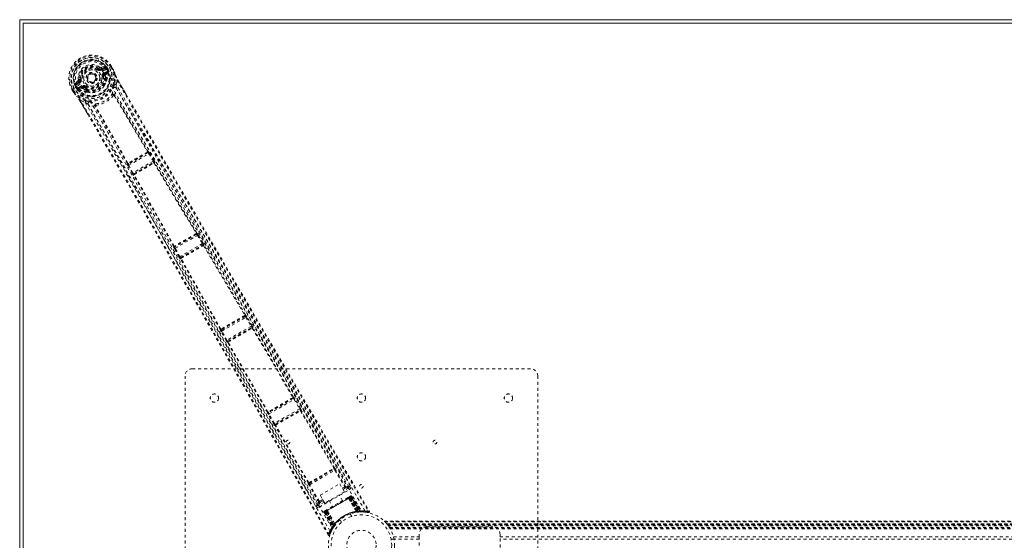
# Model space of a CAD drawing. Header units: inches. Extents: x 7.1 to 78.6, y 22.7 to 58.4.
# Tile 2 of 7: x 7.1 to 40.6, y 40.7 to 58.4. Entities that reach past the tile are written whole.
import ezdxf

# ---------------------------------------------------------------- set-up
doc = ezdxf.new("R2010")
doc.units = ezdxf.units.IN
doc.header["$MEASUREMENT"] = 0
doc.linetypes.add('SLD-Dashed', pattern=[0.075, 0.05, -0.025])
doc.linetypes.add('SLD-Solid', pattern=[0])

msp = doc.modelspace()

# ---------------------------------------------------------------- linework, layer by layer
at = {"color": 7, "linetype": 'SLD-Solid', "lineweight": 15}
for p, q in [((7.09, 58.432), (78.59, 58.432)), ((7.09, 22.682), (7.09, 58.432)), ((7.208, 22.801), (7.208, 58.314)), ((7.208, 58.314), (78.472, 58.314)), ((7.208, 58.314), (7.208, 22.801)), ((78.472, 58.314), (7.208, 58.314))]:
    msp.add_line(p, q, dxfattribs=at)
at = {"color": 7, "linetype": 'SLD-Dashed', "lineweight": 0}
for p, q in [((9.768, 56.747), (9.783, 56.767)), ((9.819, 56.814), (9.783, 56.767)), ((9.783, 56.767), (9.789, 56.762)), ((9.856, 56.759), (9.968, 56.8)), ((9.856, 56.759), (9.867, 56.741)), ((9.976, 56.846), (9.861, 56.807)), ((9.968, 56.8), (9.867, 56.741)), ((9.983, 56.774), (9.882, 56.715)), ((9.943, 56.61), (10.054, 56.674)), ((9.958, 56.584), (10.069, 56.648)), ((10.069, 56.648), (9.97, 56.562)), ((10.01, 56.551), (10.1, 56.628)), ((10.018, 56.729), (10.164, 56.813)), ((10.018, 56.729), (10.018, 56.729)), ((10.053, 56.748), (10.057, 56.751)), ((10.09, 56.682), (10.053, 56.748)), ((10.053, 56.748), (10.053, 56.748)), ((10.093, 56.689), (10.057, 56.751)), ((10.083, 56.766), (10.119, 56.703)), ((10.098, 56.669), (10.09, 56.682)), ((10.119, 56.702), (10.093, 56.689)), ((10.093, 56.688), (10.098, 56.669)), ((10.093, 56.688), (10.103, 56.664)), ((10.103, 56.642), (10.1, 56.628)), ((10.1, 56.628), (10.1, 56.628)), ((10.1, 56.628), (10.1, 56.628)), ((10.103, 56.642), (10.104, 56.646)), ((10.103, 56.642), (10.103, 56.642)), ((10.119, 56.703), (10.119, 56.702)), ((10.164, 56.813), (10.21, 56.84)), ((10.226, 56.76), (10.188, 56.827)), ((10.214, 56.842), (10.21, 56.84)), ((10.251, 56.773), (10.212, 56.841)), ((10.214, 56.842), (10.252, 56.774)), ((10.252, 56.774), (10.252, 56.774)), ((10.275, 56.733), (10.277, 56.729)), ((9.07, 56.35), (8.979, 56.27)), ((9.023, 56.254), (9.114, 56.33)), ((9.124, 56.313), (9.023, 56.254)), ((9.139, 56.287), (9.038, 56.228)), ((9.114, 56.33), (9.124, 56.313)), ((9.144, 56.398), (9.168, 56.401)), ((9.671, 56.535), (9.676, 56.526)), ((9.676, 56.526), (9.683, 56.513)), ((9.943, 56.499), (9.914, 56.495)), ((9.951, 56.404), (9.943, 56.499)), ((9.97, 56.562), (9.958, 56.584)), ((10.003, 56.373), (9.984, 56.407)), ((10.006, 56.416), (9.998, 56.518)), ((10.025, 56.382), (10.006, 56.416)), ((10.033, 56.359), (10.032, 56.337)), ((10.374, 56.226), (10.4, 56.373)), ((10.425, 56.389), (10.712, 55.892)), ((8.867, 56.064), (8.863, 56.062)), ((8.863, 56.062), (8.903, 55.995)), ((8.864, 56.063), (8.904, 55.995)), ((8.913, 56.091), (8.867, 56.064)), ((8.889, 56.077), (8.928, 56.01)), ((8.903, 55.995), (8.903, 55.995)), ((8.933, 56.102), (8.913, 56.091)), ((8.927, 55.955), (8.93, 55.951)), ((9.059, 56.175), (8.933, 56.102)), ((9.031, 56.075), (8.994, 56.137)), ((9.025, 56.155), (9.02, 56.152)), ((9.02, 56.152), (9.056, 56.091)), ((9.063, 56.089), (9.025, 56.155)), ((9.032, 56.074), (9.031, 56.075)), ((9.056, 56.09), (9.032, 56.074)), ((9.057, 56.09), (9.072, 56.076)), ((9.059, 56.175), (9.059, 56.175)), ((9.072, 56.076), (9.063, 56.089)), ((9.088, 56.116), (9.2, 56.181)), ((9.088, 56.06), (9.092, 56.058)), ((9.092, 56.058), (9.106, 56.054)), ((9.103, 56.09), (9.215, 56.155)), ((9.227, 56.134), (9.103, 56.09)), ((9.217, 56.093), (9.106, 56.054)), ((9.227, 56.134), (9.215, 56.155)), ((9.296, 56.125), (9.276, 56.136)), ((9.313, 56.149), (9.296, 56.125)), ((9.296, 56.125), (9.374, 56.071)), ((9.356, 55.996), (9.336, 56.029)), ((9.355, 56.043), (9.374, 56.01)), ((9.392, 55.967), (9.372, 55.977)), ((9.042, 55.817), (9.031, 55.831)), ((9.454, 55.127), (9.15, 55.653)), ((9.176, 55.667), (9.317, 55.615)), ((10.307, 55.849), (10.307, 55.85)), ((10.307, 55.849), (11.435, 53.936)), ((10.324, 55.875), (10.324, 55.875)), ((11.456, 53.946), (10.329, 55.858)), ((9.646, 55.484), (9.645, 55.484)), ((10.75, 53.538), (9.658, 55.471)), ((9.676, 55.486), (9.676, 55.485)), ((10.769, 53.552), (9.677, 55.485)), ((11.432, 53.929), (11.432, 53.929)), ((11.46, 53.947), (11.456, 53.946)), ((11.45, 53.905), (10.788, 53.523)), ((10.799, 53.478), (11.484, 53.873)), ((11.638, 53.622), (10.94, 53.219)), ((11.446, 53.904), (11.45, 53.905)), ((11.484, 53.873), (11.638, 53.622)), ((11.509, 53.888), (11.494, 53.912)), ((11.663, 53.637), (11.509, 53.888)), ((10.747, 53.535), (10.75, 53.538)), ((10.773, 53.464), (10.761, 53.489)), ((10.914, 53.205), (10.773, 53.464)), ((10.788, 53.523), (10.791, 53.527)), ((10.94, 53.219), (10.799, 53.478)), ((10.97, 53.184), (11.653, 53.579)), ((11.653, 53.579), (11.646, 53.57)), ((11.658, 53.551), (11.658, 53.551)), ((11.686, 53.56), (11.693, 53.568)), ((10.97, 53.146), (10.959, 53.144)), ((10.981, 53.186), (10.97, 53.184)), ((13.106, 51.127), (12.366, 50.7)), ((12.38, 50.657), (13.137, 51.093)), ((13.103, 51.127), (13.106, 51.127)), ((13.116, 51.169), (13.114, 51.169)), ((13.137, 51.093), (13.307, 50.814)), ((13.332, 50.829), (13.162, 51.109)), ((12.325, 50.712), (12.327, 50.714)), ((12.511, 50.355), (12.354, 50.642)), ((12.366, 50.7), (12.368, 50.702)), ((12.538, 50.369), (12.38, 50.657)), ((13.307, 50.814), (12.538, 50.369)), ((12.565, 50.334), (13.324, 50.772)), ((13.324, 50.772), (13.32, 50.766)), ((13.34, 50.745), (14.747, 48.374)), ((13.36, 50.755), (13.364, 50.761)), ((14.766, 48.384), (13.36, 50.755)), ((12.561, 50.294), (12.554, 50.293)), ((13.912, 47.891), (12.561, 50.294)), ((12.572, 50.334), (12.565, 50.334)), ((13.93, 47.903), (12.58, 50.307)), ((14.757, 48.343), (13.952, 47.878)), ((13.967, 47.835), (14.787, 48.308)), ((14.752, 48.341), (14.752, 48.341)), ((14.756, 48.343), (14.757, 48.343)), ((14.768, 48.384), (14.766, 48.384)), ((14.787, 48.308), (14.968, 48.005)), ((14.993, 48.02), (14.813, 48.323)), ((14.968, 48.005), (14.139, 47.527)), ((14.167, 47.491), (14.985, 47.963)), ((14.979, 47.957), (14.979, 47.957)), ((14.985, 47.963), (14.982, 47.959)), ((15.003, 47.939), (16.384, 45.577)), ((15.023, 47.948), (15.026, 47.953)), ((16.404, 45.587), (15.023, 47.948)), ((13.911, 47.889), (13.912, 47.891)), ((14.113, 47.512), (13.941, 47.82)), ((13.952, 47.878), (13.953, 47.879)), ((13.957, 47.882), (13.957, 47.882)), ((14.139, 47.527), (13.967, 47.835)), ((14.161, 47.451), (14.156, 47.45)), ((15.516, 45.074), (14.161, 47.451)), ((14.172, 47.491), (14.167, 47.491)), ((14.176, 47.493), (14.175, 47.493)), ((15.534, 45.086), (14.179, 47.463)), ((12.965, 46.557), (24.465, 46.557)), ((12.715, 34.807), (12.715, 46.307)), ((24.715, 46.307), (24.715, 34.807)), ((16.405, 45.587), (16.404, 45.587)), ((16.395, 45.546), (15.556, 45.061)), ((15.571, 45.018), (16.424, 45.511)), ((16.389, 45.544), (16.389, 45.544)), ((16.393, 45.545), (16.395, 45.546)), ((16.424, 45.511), (16.612, 45.191)), ((16.637, 45.206), (16.45, 45.526)), ((15.515, 45.073), (15.516, 45.074)), ((15.728, 44.681), (15.545, 45.004)), ((15.556, 45.061), (15.557, 45.063)), ((15.56, 45.065), (15.56, 45.065)), ((15.754, 44.696), (15.571, 45.018)), ((16.612, 45.191), (15.754, 44.696)), ((15.783, 44.661), (16.628, 45.149)), ((16.623, 45.143), (16.622, 45.143)), ((16.628, 45.149), (16.626, 45.145)), ((16.647, 45.124), (17.777, 43.171)), ((16.666, 45.134), (16.669, 45.138)), ((17.796, 43.181), (16.666, 45.134)), ((15.776, 44.62), (15.772, 44.62)), ((16.903, 42.665), (15.776, 44.62)), ((15.787, 44.661), (15.783, 44.661)), ((15.791, 44.663), (15.791, 44.663)), ((16.921, 42.676), (15.794, 44.632)), ((16.943, 42.653), (17.787, 43.14)), ((16.958, 42.61), (17.816, 43.105)), ((17.786, 43.14), (17.787, 43.14)), ((17.797, 43.181), (17.796, 43.181)), ((17.816, 43.105), (18.147, 42.535)), ((18.173, 42.55), (17.842, 43.12)), ((16.902, 42.664), (16.903, 42.665)), ((17.261, 42.023), (16.933, 42.595)), ((16.943, 42.653), (16.943, 42.654)), ((17.287, 42.038), (16.958, 42.61)), ((17.311, 42.254), (17.977, 42.638)), ((17.977, 42.638), (18.134, 42.367)), ((18.289, 42.536), (18.288, 42.537)), ((18.291, 42.534), (18.342, 42.565)), ((17.287, 41.85), (18.31, 42.441)), ((17.468, 41.982), (17.311, 42.254)), ((18.134, 42.367), (17.468, 41.982)), ((18.072, 42.062), (17.955, 42.264)), ((18.064, 42.487), (18.147, 42.535)), ((18.087, 42.448), (18.171, 42.497)), ((18.28, 42.493), (18.116, 42.398)), ((18.323, 42.207), (18.276, 42.18)), ((18.294, 42.524), (18.29, 42.533)), ((18.294, 42.524), (18.291, 42.534)), ((18.345, 42.187), (18.379, 42.206)), ((18.391, 42.213), (18.379, 42.206)), ((18.379, 42.206), (18.696, 41.699)), ((18.391, 42.213), (18.712, 41.699)), ((17.164, 41.884), (17.216, 41.914)), ((17.214, 41.917), (17.215, 41.916)), ((17.216, 41.914), (17.223, 41.905)), ((17.217, 41.913), (17.223, 41.905)), ((17.45, 42.014), (17.257, 41.903)), ((17.398, 42.102), (17.287, 42.038)), ((17.308, 41.998), (17.421, 42.063)), ((17.478, 41.686), (18.357, 42.193)), ((18.346, 42.187), (17.489, 41.693)), ((17.505, 41.702), (18.329, 42.178)), ((17.618, 42.069), (17.734, 41.867)), ((18.281, 42.149), (18.278, 42.148)), ((18.543, 41.698), (18.278, 42.148)), ((18.281, 42.149), (18.547, 41.698)), ((18.304, 42.163), (18.305, 42.164)), ((18.596, 41.695), (18.304, 42.163)), ((18.363, 42.197), (18.305, 42.164)), ((18.305, 42.164), (18.598, 41.695)), ((18.601, 41.708), (18.329, 42.178)), ((18.346, 42.187), (18.621, 41.71)), ((18.357, 42.194), (18.636, 41.711)), ((18.676, 41.696), (18.361, 42.2)), ((18.363, 42.197), (18.675, 41.699)), ((17.444, 41.666), (17.477, 41.686)), ((17.455, 41.673), (17.444, 41.666)), ((17.444, 41.666), (17.728, 41.131)), ((17.455, 41.673), (17.736, 41.145)), ((17.47, 41.685), (17.749, 41.161)), ((17.529, 41.716), (17.471, 41.682)), ((17.471, 41.682), (17.747, 41.163)), ((17.756, 41.203), (17.477, 41.686)), ((17.53, 41.749), (17.483, 41.722)), ((17.489, 41.692), (17.764, 41.215)), ((17.505, 41.702), (17.776, 41.232)), ((17.529, 41.716), (17.53, 41.716)), ((17.789, 41.228), (17.529, 41.716)), ((17.53, 41.716), (17.789, 41.229)), ((17.557, 41.731), (17.554, 41.73)), ((17.811, 41.273), (17.554, 41.73)), ((17.557, 41.731), (17.814, 41.277)), ((18.335, 41.616), (18.332, 41.615)), ((18.383, 41.532), (18.335, 41.616)), ((18.383, 41.532), (18.381, 41.531)), ((18.543, 41.698), (18.547, 41.698)), ((18.553, 41.673), (18.559, 41.674)), ((18.598, 41.695), (18.596, 41.695)), ((18.598, 41.695), (18.675, 41.699)), ((18.601, 41.708), (18.604, 41.679)), ((18.622, 41.681), (18.624, 41.681)), ((18.624, 41.681), (18.626, 41.681)), ((18.626, 41.681), (18.7, 41.685)), ((18.636, 41.682), (18.638, 41.682)), ((18.696, 41.699), (18.712, 41.699)), ((18.714, 41.686), (18.73, 41.686)), ((18.721, 41.685), (18.737, 41.685)), ((18.953, 41.66), (18.828, 41.675)), ((17.746, 41.134), (17.787, 41.197)), ((17.747, 41.163), (17.789, 41.228)), ((17.78, 41.187), (17.756, 41.203)), ((17.8, 41.215), (17.776, 41.232)), ((17.787, 41.197), (17.788, 41.198)), ((17.789, 41.2), (17.788, 41.199)), ((17.789, 41.229), (17.789, 41.228)), ((17.819, 41.239), (17.8, 41.212)), ((17.811, 41.273), (17.814, 41.277)), ((17.989, 41.416), (18.037, 41.332)), ((19.501, 41.362), (66.18, 41.362)), ((66.179, 41.363), (19.502, 41.363)), ((19.513, 41.35), (66.167, 41.35)), ((19.584, 41.272), (19.588, 41.268)), ((19.584, 41.272), (66.097, 41.272)), ((66.097, 41.272), (19.584, 41.272)), ((66.093, 41.268), (19.588, 41.268)), ((19.591, 41.264), (66.09, 41.264)), ((66.09, 41.264), (19.591, 41.264)), ((66.085, 41.258), (19.595, 41.258)), ((19.603, 41.249), (66.078, 41.249)), ((19.604, 41.248), (66.077, 41.248)), ((66.076, 41.246), (19.605, 41.246)), ((66.074, 41.244), (19.607, 41.244)), ((19.629, 41.213), (66.051, 41.213)), ((17.587, 40.897), (17.613, 40.912)), ((17.69, 41.026), (17.642, 40.903)), ((17.683, 41.01), (17.691, 41.033)), ((17.751, 41.14), (17.694, 41.034)), ((17.728, 41.131), (17.736, 41.145)), ((17.728, 41.102), (17.736, 41.116)), ((19.668, 41.156), (66.013, 41.156)), ((19.683, 41.13), (65.997, 41.13)), ((19.694, 41.113), (65.987, 41.113)), ((20.68, 40.839), (20.68, 40.922)), ((20.93, 41.172), (23.18, 41.172)), ((23.43, 40.922), (23.43, 40.839)), ((19.822, 40.757), (19.726, 40.757)), ((19.805, 40.839), (20.68, 40.839)), ((20.68, 40.755), (19.823, 40.755)), ((20.68, 40.839), (20.68, 40.276)), ((23.43, 40.276), (23.43, 40.839)), ((23.43, 40.839), (62.25, 40.839)), ((62.25, 40.755), (23.43, 40.755))]:
    msp.add_line(p, q, dxfattribs=at)
at = {"color": 7, "linetype": 'SLD-Dashed', "lineweight": 0, "flags": 128}
for points in [[(9.908, 56.686), (9.863, 56.751), (9.803, 56.806), (9.732, 56.846), (9.654, 56.871), (9.571, 56.881), (9.487, 56.874), (9.405, 56.853), (9.328, 56.817), (9.258, 56.768), (9.198, 56.708), (9.151, 56.638), (9.118, 56.562), (9.1, 56.481), (9.1, 56.4), (9.117, 56.321), (9.151, 56.249)], [(9.75, 56.724), (9.754, 56.728), (9.757, 56.733), (9.76, 56.737), (9.763, 56.74), (9.765, 56.743), (9.767, 56.745), (9.768, 56.747), (9.768, 56.747)], [(9.882, 56.715), (9.879, 56.72), (9.876, 56.725), (9.873, 56.729), (9.871, 56.733), (9.869, 56.737), (9.868, 56.739), (9.867, 56.741), (9.867, 56.741)], [(9.908, 56.686), (10.884, 55.014), (11.877, 53.348), (12.876, 51.683), (13.874, 50.014), (14.867, 48.34), (16.157, 46.14), (17.438, 43.932), (18.713, 41.72)], [(9.943, 56.61), (9.946, 56.605), (9.948, 56.6), (9.951, 56.595), (9.953, 56.592), (9.955, 56.588), (9.956, 56.586), (9.957, 56.584), (9.958, 56.584)], [(9.983, 56.774), (9.98, 56.779), (9.977, 56.783), (9.974, 56.788), (9.972, 56.792), (9.97, 56.795), (9.969, 56.797), (9.968, 56.799), (9.968, 56.8)], [(10.011, 56.81), (10, 56.789), (9.983, 56.774)], [(18.835, 41.726), (17.616, 43.843), (16.392, 45.955), (15.159, 48.062), (13.918, 50.16), (12.937, 51.804), (11.955, 53.444), (10.979, 55.084), (10.018, 56.729)], [(10.054, 56.674), (10.072, 56.681), (10.09, 56.682)], [(10.069, 56.648), (10.069, 56.649), (10.068, 56.65), (10.067, 56.653), (10.065, 56.656), (10.063, 56.66), (10.06, 56.664), (10.057, 56.669), (10.054, 56.674)], [(10.093, 56.689), (10.093, 56.688), (10.093, 56.688)], [(10.188, 56.827), (10.194, 56.83), (10.199, 56.833), (10.204, 56.836), (10.208, 56.838), (10.211, 56.84), (10.213, 56.841), (10.214, 56.842), (10.214, 56.842)], [(10.226, 56.76), (10.232, 56.762), (10.237, 56.765), (10.242, 56.768), (10.246, 56.771), (10.249, 56.772), (10.251, 56.774), (10.252, 56.774), (10.252, 56.774)], [(10.277, 56.729), (10.277, 56.728), (10.276, 56.727), (10.275, 56.727), (10.274, 56.728), (10.269, 56.736), (10.267, 56.738), (10.265, 56.739), (10.264, 56.739), (10.26, 56.738), (10.258, 56.738), (10.256, 56.738), (10.255, 56.739), (10.25, 56.744), (10.247, 56.748), (10.243, 56.751), (10.234, 56.754), (10.23, 56.756), (10.226, 56.759)], [(10.275, 56.733), (10.308, 56.65), (10.33, 56.581)], [(10.334, 56.571), (10.311, 56.643), (10.277, 56.729)], [(9.139, 56.287), (9.136, 56.292), (9.133, 56.296), (9.131, 56.301), (9.129, 56.305), (9.127, 56.308), (9.125, 56.31), (9.124, 56.312), (9.124, 56.313)], [(9.198, 56.405), (9.192, 56.404), (9.186, 56.403), (9.181, 56.403), (9.177, 56.402), (9.173, 56.401), (9.17, 56.401), (9.169, 56.401), (9.168, 56.401)], [(9.884, 56.492), (9.89, 56.492), (9.895, 56.493), (9.9, 56.494), (9.905, 56.494), (9.908, 56.495), (9.911, 56.495), (9.913, 56.495), (9.914, 56.495)], [(9.967, 56.189), (9.998, 56.241), (10.032, 56.337)], [(9.998, 56.518), (10.001, 56.54), (10.01, 56.551)], [(10.025, 56.382), (10.033, 56.36), (10.033, 56.359)], [(10.334, 56.571), (10.342, 56.396), (10.317, 56.24)], [(10.33, 56.581), (10.337, 56.562), (10.348, 56.54)], [(10.334, 56.571), (10.333, 56.576), (10.33, 56.581)], [(10.348, 56.54), (10.37, 56.491), (10.425, 56.389)], [(10.425, 56.389), (10.425, 56.389), (10.424, 56.388), (10.422, 56.387), (10.419, 56.385), (10.416, 56.383), (10.411, 56.38), (10.406, 56.377), (10.4, 56.373)], [(10.4, 56.373), (11.065, 55.215), (11.741, 54.042), (12.433, 52.85), (13.099, 51.704), (13.788, 50.524), (14.477, 49.345), (15.134, 48.222), (15.717, 47.226), (16.124, 46.531), (16.794, 45.388), (17.371, 44.402), (17.922, 43.461), (18.451, 42.557), (18.959, 41.689)], [(10.709, 55.89), (10.588, 56.101), (10.424, 56.388)], [(8.863, 56.062), (8.863, 56.062), (8.864, 56.062), (8.866, 56.064), (8.869, 56.065), (8.874, 56.068), (8.878, 56.071), (8.884, 56.074), (8.889, 56.077)], [(8.928, 56.01), (8.923, 56.007), (8.918, 56.003), (8.913, 56.001), (8.909, 55.998), (8.906, 55.997), (8.904, 55.995), (8.903, 55.995), (8.903, 55.995)], [(8.928, 56.01), (8.929, 56.005), (8.928, 55.991), (8.929, 55.987), (8.93, 55.982), (8.932, 55.978), (8.932, 55.976), (8.932, 55.974), (8.929, 55.971), (8.927, 55.968), (8.926, 55.967), (8.926, 55.965), (8.927, 55.961), (8.931, 55.953), (8.931, 55.952), (8.931, 55.951), (8.931, 55.951), (8.93, 55.951)], [(8.927, 55.955), (8.982, 55.885), (9.031, 55.831)], [(8.93, 55.951), (8.987, 55.878), (9.038, 55.822)], [(9.038, 56.228), (9.016, 56.221), (8.992, 56.222)], [(9.023, 56.254), (9.023, 56.254), (9.024, 56.252), (9.026, 56.25), (9.028, 56.246), (9.03, 56.242), (9.032, 56.238), (9.035, 56.233), (9.038, 56.228)], [(9.057, 56.09), (9.057, 56.09), (9.056, 56.09)], [(17.643, 41.038), (16.42, 43.152), (15.202, 45.269), (13.994, 47.389), (12.798, 49.514), (11.865, 51.185), (10.935, 52.855), (10.003, 54.52), (9.059, 56.175)], [(9.063, 56.089), (9.074, 56.105), (9.088, 56.116)], [(9.088, 56.116), (9.091, 56.111), (9.094, 56.107), (9.096, 56.102), (9.099, 56.098), (9.101, 56.095), (9.102, 56.093), (9.103, 56.091), (9.103, 56.09)], [(17.71, 41.14), (16.489, 43.25), (15.275, 45.362), (14.071, 47.479), (12.879, 49.599), (11.95, 51.268), (11.024, 52.935), (10.094, 54.598), (9.151, 56.249)], [(9.2, 56.181), (9.203, 56.176), (9.206, 56.171), (9.208, 56.167), (9.21, 56.163), (9.212, 56.16), (9.214, 56.157), (9.215, 56.156), (9.215, 56.155)], [(9.252, 56.087), (9.231, 56.096), (9.217, 56.093)], [(9.336, 56.029), (9.296, 56.054), (9.252, 56.087)], [(9.331, 56.173), (9.328, 56.168), (9.325, 56.164), (9.322, 56.16), (9.319, 56.156), (9.317, 56.153), (9.315, 56.151), (9.314, 56.149), (9.313, 56.149)], [(9.372, 55.977), (9.371, 55.978), (9.356, 55.996)], [(9.392, 55.967), (9.492, 55.948), (9.553, 55.95)], [(10.278, 56.116), (10.275, 56.103), (10.273, 56.095)], [(10.324, 55.875), (10.358, 55.986), (10.378, 56.099)], [(18.342, 42.565), (18.034, 43.092), (17.707, 43.65), (17.362, 44.239), (16.999, 44.858), (16.625, 45.498), (16.574, 45.584), (16.524, 45.671), (16.473, 45.758), (16.421, 45.845), (16.37, 45.933), (16.305, 46.044), (16.11, 46.377), (15.937, 46.672), (15.785, 46.932), (15.654, 47.154), (15.583, 47.277), (15.519, 47.385), (15.465, 47.478), (15.419, 47.557), (15.382, 47.62), (15.353, 47.669), (15.287, 47.782), (15.199, 47.932), (14.935, 48.383), (14.692, 48.799), (14.575, 48.997), (14.465, 49.187), (14.359, 49.367), (14.228, 49.591), (14.095, 49.818), (13.966, 50.038), (13.841, 50.253), (13.276, 51.219), (12.676, 52.248), (12.103, 53.233), (11.524, 54.232), (10.941, 55.239), (10.374, 56.226)], [(18.291, 42.534), (16.306, 45.923), (14.322, 49.311), (12.343, 52.701), (10.378, 56.099)], [(9.031, 55.831), (9.034, 55.826), (9.038, 55.822)], [(9.333, 55.672), (9.185, 55.728), (9.038, 55.822)], [(9.15, 55.653), (9.15, 55.653), (9.151, 55.653), (9.153, 55.654), (9.156, 55.656), (9.16, 55.658), (9.165, 55.66), (9.17, 55.664), (9.176, 55.667)], [(9.152, 55.653), (9.291, 55.413), (9.412, 55.206), (9.457, 55.128)], [(17.613, 40.912), (17.151, 41.725), (16.67, 42.569), (16.171, 43.446), (15.791, 44.114), (15.74, 44.203), (15.689, 44.292), (15.639, 44.381), (15.588, 44.471), (15.536, 44.561), (15.475, 44.669), (15.293, 44.988), (15.128, 45.279), (14.978, 45.543), (14.843, 45.779), (14.592, 46.22), (14.372, 46.606), (14.047, 47.177), (13.75, 47.698), (13.482, 48.169), (13.181, 48.697), (12.874, 49.236), (12.28, 50.277), (11.647, 51.384), (11.034, 52.453), (10.415, 53.528), (9.79, 54.611), (9.176, 55.667)], [(9.317, 55.615), (9.697, 54.96), (10.095, 54.272), (10.509, 53.553), (10.941, 52.801), (11.364, 52.063), (11.721, 51.44), (12.061, 50.845), (12.425, 50.206), (12.815, 49.523), (12.934, 49.314), (13.056, 49.1), (13.18, 48.883), (13.288, 48.694), (13.375, 48.54), (13.467, 48.379), (13.563, 48.211), (13.663, 48.034), (13.865, 47.679), (14.083, 47.296), (14.317, 46.886), (14.362, 46.806), (14.374, 46.785), (14.382, 46.77), (14.394, 46.75), (14.408, 46.725), (14.426, 46.694), (14.446, 46.658), (14.519, 46.531), (14.614, 46.363), (14.714, 46.188), (14.83, 45.984), (14.962, 45.751), (15.019, 45.652), (15.078, 45.548), (15.14, 45.439), (15.204, 45.326), (15.245, 45.254), (15.285, 45.184), (15.698, 44.459), (16.096, 43.76), (16.473, 43.097), (16.829, 42.472), (17.164, 41.884)], [(9.46, 55.643), (9.472, 55.64), (9.48, 55.638)], [(10.324, 55.875), (10.316, 55.883), (10.308, 55.889), (10.3, 55.891), (10.291, 55.89), (10.285, 55.885), (10.28, 55.877), (10.279, 55.867), (10.28, 55.856)], [(10.712, 55.892), (12.549, 52.709), (14.691, 49.039), (16.838, 45.372), (18.985, 41.704)], [(9.645, 55.484), (9.533, 55.509), (9.424, 55.549)], [(9.424, 55.549), (11.385, 52.148), (13.331, 48.738), (15.273, 45.326), (17.216, 41.914)], [(9.684, 55.512), (9.675, 55.519), (9.666, 55.522), (9.657, 55.522), (9.649, 55.519), (9.644, 55.512), (9.641, 55.504), (9.642, 55.494), (9.646, 55.484)], [(17.587, 40.897), (15.485, 44.59), (13.382, 48.284), (11.275, 51.973), (9.454, 55.127)], [(11.432, 53.929), (11.433, 53.929), (11.433, 53.93), (11.434, 53.932), (11.435, 53.936)], [(11.446, 53.904), (11.451, 53.909), (11.455, 53.914), (11.457, 53.92), (11.456, 53.926), (11.453, 53.93), (11.448, 53.934), (11.442, 53.936), (11.435, 53.936)], [(11.484, 53.873), (11.493, 53.878), (11.501, 53.883), (11.506, 53.887), (11.509, 53.888)], [(11.638, 53.622), (11.643, 53.625), (11.647, 53.627), (11.651, 53.63), (11.655, 53.632), (11.658, 53.634), (11.661, 53.636), (11.662, 53.637), (11.663, 53.637)], [(10.769, 53.552), (10.766, 53.546), (10.764, 53.539), (10.765, 53.533), (10.768, 53.528), (10.772, 53.525), (10.778, 53.523), (10.785, 53.524), (10.791, 53.527)], [(10.769, 53.552), (10.773, 53.55), (10.775, 53.55), (10.776, 53.55), (10.777, 53.551)], [(10.773, 53.464), (10.776, 53.465), (10.782, 53.468), (10.791, 53.473), (10.799, 53.478)], [(11.665, 53.55), (11.668, 53.555), (11.669, 53.561), (11.668, 53.565), (11.666, 53.569), (11.662, 53.572), (11.657, 53.573), (11.651, 53.572), (11.646, 53.57)], [(11.665, 53.55), (12.379, 52.355), (13.093, 51.159)], [(13.114, 51.169), (12.399, 52.365), (11.686, 53.56)], [(10.914, 53.205), (10.915, 53.205), (10.917, 53.206), (10.919, 53.208), (10.923, 53.209), (10.926, 53.211), (10.931, 53.214), (10.935, 53.216), (10.94, 53.219)], [(12.327, 50.714), (11.648, 51.931), (10.97, 53.146)], [(10.981, 53.186), (10.976, 53.182), (10.973, 53.178), (10.971, 53.173), (10.971, 53.168), (10.973, 53.164), (10.977, 53.161), (10.983, 53.16), (10.989, 53.16)], [(10.991, 53.166), (10.99, 53.165), (10.99, 53.165), (10.989, 53.163), (10.989, 53.16)], [(12.345, 50.727), (11.667, 51.944), (10.989, 53.16)], [(13.091, 51.151), (13.092, 51.152), (13.092, 51.153), (13.093, 51.155), (13.093, 51.159)], [(13.103, 51.127), (13.109, 51.131), (13.113, 51.137), (13.115, 51.143), (13.114, 51.148), (13.111, 51.153), (13.106, 51.157), (13.1, 51.159), (13.093, 51.159)], [(13.137, 51.093), (13.146, 51.099), (13.154, 51.104), (13.16, 51.107), (13.162, 51.109)], [(13.16, 51.108), (13.154, 51.121), (13.152, 51.125)], [(12.345, 50.727), (12.342, 50.721), (12.34, 50.715), (12.341, 50.709), (12.344, 50.704), (12.349, 50.7), (12.354, 50.699), (12.361, 50.7), (12.368, 50.702)], [(12.345, 50.659), (12.348, 50.655), (12.356, 50.643)], [(12.354, 50.642), (12.357, 50.644), (12.363, 50.647), (12.371, 50.652), (12.38, 50.657)], [(13.307, 50.814), (13.311, 50.816), (13.316, 50.819), (13.32, 50.822), (13.324, 50.824), (13.327, 50.826), (13.33, 50.827), (13.331, 50.828), (13.332, 50.829)], [(13.34, 50.745), (13.343, 50.751), (13.344, 50.756), (13.344, 50.761), (13.341, 50.765), (13.337, 50.768), (13.332, 50.769), (13.326, 50.768), (13.32, 50.766)], [(12.511, 50.355), (12.512, 50.356), (12.514, 50.357), (12.517, 50.358), (12.52, 50.36), (12.524, 50.362), (12.528, 50.364), (12.533, 50.367), (12.538, 50.369)], [(12.572, 50.334), (12.567, 50.33), (12.564, 50.326), (12.562, 50.32), (12.562, 50.316), (12.564, 50.311), (12.568, 50.308), (12.574, 50.307), (12.58, 50.307)], [(12.582, 50.313), (12.581, 50.312), (12.581, 50.312), (12.58, 50.31), (12.58, 50.307)], [(14.744, 48.367), (14.745, 48.367), (14.745, 48.368), (14.746, 48.37), (14.747, 48.374)], [(14.756, 48.343), (14.761, 48.347), (14.765, 48.352), (14.767, 48.358), (14.767, 48.364), (14.764, 48.368), (14.759, 48.372), (14.754, 48.374), (14.747, 48.374)], [(14.787, 48.308), (14.796, 48.313), (14.804, 48.318), (14.81, 48.322), (14.813, 48.323)], [(14.811, 48.322), (14.805, 48.335), (14.802, 48.339)], [(13.93, 47.903), (13.927, 47.897), (13.926, 47.891), (13.927, 47.885), (13.929, 47.88), (13.934, 47.877), (13.94, 47.876), (13.946, 47.876), (13.953, 47.879)], [(13.93, 47.903), (13.934, 47.901), (13.936, 47.901), (13.937, 47.901), (13.938, 47.901)], [(14.968, 48.005), (14.972, 48.008), (14.977, 48.011), (14.981, 48.013), (14.985, 48.015), (14.988, 48.017), (14.991, 48.019), (14.993, 48.02), (14.993, 48.02)], [(15.003, 47.938), (15.006, 47.944), (15.007, 47.949), (15.007, 47.954), (15.004, 47.959), (15, 47.961), (14.994, 47.962), (14.988, 47.961), (14.982, 47.959)], [(15.003, 47.938), (15, 47.94), (14.998, 47.94), (14.997, 47.94), (14.996, 47.94)], [(13.932, 47.837), (13.935, 47.832), (13.943, 47.821)], [(13.941, 47.82), (13.944, 47.822), (13.95, 47.825), (13.958, 47.83), (13.967, 47.835)], [(14.113, 47.512), (14.114, 47.513), (14.116, 47.514), (14.118, 47.515), (14.122, 47.517), (14.125, 47.519), (14.13, 47.521), (14.134, 47.524), (14.139, 47.527)], [(14.172, 47.491), (14.167, 47.487), (14.163, 47.482), (14.161, 47.477), (14.161, 47.472), (14.164, 47.468), (14.168, 47.465), (14.173, 47.463), (14.179, 47.463)], [(14.182, 47.469), (14.181, 47.469), (14.18, 47.468), (14.18, 47.466), (14.179, 47.463)], [(18.002, 43.027), (17.779, 43.409), (17.49, 43.901), (17.222, 44.36), (16.973, 44.785), (16.748, 45.17), (16.541, 45.522), (16.354, 45.841), (16.186, 46.128), (15.956, 46.52), (15.806, 46.776)], [(16.382, 45.569), (16.383, 45.57), (16.383, 45.571), (16.384, 45.573), (16.384, 45.577)], [(16.393, 45.545), (16.398, 45.55), (16.402, 45.555), (16.404, 45.561), (16.404, 45.566), (16.401, 45.571), (16.397, 45.574), (16.391, 45.577), (16.384, 45.577)], [(16.424, 45.511), (16.433, 45.516), (16.441, 45.521), (16.447, 45.524), (16.45, 45.526)], [(16.448, 45.525), (16.443, 45.536), (16.441, 45.539)], [(15.534, 45.086), (15.531, 45.08), (15.53, 45.074), (15.531, 45.068), (15.534, 45.064), (15.538, 45.061), (15.544, 45.059), (15.55, 45.06), (15.557, 45.063)], [(15.534, 45.086), (15.538, 45.084), (15.54, 45.084), (15.541, 45.084), (15.542, 45.084)], [(15.538, 45.018), (15.54, 45.014), (15.547, 45.005)], [(15.545, 45.004), (15.548, 45.005), (15.554, 45.008), (15.562, 45.013), (15.571, 45.018)], [(16.612, 45.191), (16.616, 45.194), (16.621, 45.197), (16.625, 45.199), (16.629, 45.201), (16.632, 45.203), (16.635, 45.205), (16.637, 45.206), (16.637, 45.206)], [(16.647, 45.124), (16.65, 45.13), (16.651, 45.135), (16.65, 45.141), (16.648, 45.145), (16.643, 45.147), (16.638, 45.148), (16.632, 45.148), (16.626, 45.145)], [(16.647, 45.124), (16.644, 45.126), (16.642, 45.126), (16.641, 45.126), (16.64, 45.125)], [(15.728, 44.681), (15.729, 44.682), (15.731, 44.683), (15.734, 44.684), (15.737, 44.686), (15.741, 44.688), (15.745, 44.691), (15.75, 44.693), (15.754, 44.696)], [(15.787, 44.661), (15.782, 44.657), (15.778, 44.652), (15.776, 44.647), (15.776, 44.642), (15.779, 44.637), (15.783, 44.634), (15.788, 44.632), (15.794, 44.632)], [(15.797, 44.639), (15.796, 44.638), (15.796, 44.637), (15.795, 44.636), (15.794, 44.632)], [(16.929, 42.675), (17.138, 42.796), (17.352, 42.919), (17.565, 43.043), (17.775, 43.163)], [(16.947, 42.656), (17.049, 42.715), (17.152, 42.774), (17.255, 42.834), (17.359, 42.894), (17.454, 42.949), (17.549, 43.004), (17.641, 43.057), (17.712, 43.098), (17.782, 43.138)], [(17.786, 43.14), (17.791, 43.144), (17.795, 43.149), (17.797, 43.155), (17.796, 43.16), (17.794, 43.165), (17.79, 43.168), (17.784, 43.17), (17.777, 43.171)], [(17.816, 43.105), (17.825, 43.111), (17.833, 43.115), (17.839, 43.119), (17.842, 43.12)], [(16.921, 42.676), (16.918, 42.67), (16.917, 42.665), (16.918, 42.659), (16.921, 42.655), (16.925, 42.652), (16.931, 42.65), (16.937, 42.651), (16.943, 42.654)], [(16.921, 42.676), (16.925, 42.675), (16.927, 42.674), (16.928, 42.675), (16.929, 42.675)], [(16.933, 42.595), (16.933, 42.596), (16.935, 42.597), (16.938, 42.598), (16.941, 42.6), (16.945, 42.603), (16.949, 42.605), (16.954, 42.608), (16.958, 42.61)], [(18.173, 42.55), (18.17, 42.548), (18.165, 42.545), (18.156, 42.54), (18.147, 42.535)], [(18.291, 42.534), (18.256, 42.547), (18.182, 42.538)], [(18.171, 42.497), (18.245, 42.506), (18.28, 42.493)], [(18.31, 42.441), (18.299, 42.461), (18.289, 42.477), (18.282, 42.489), (18.28, 42.493)], [(18.339, 42.216), (18.338, 42.216), (18.336, 42.215), (18.334, 42.213), (18.331, 42.212)], [(18.357, 42.194), (18.37, 42.201), (18.381, 42.207), (18.385, 42.21), (18.388, 42.212), (18.391, 42.213)], [(17.216, 41.914), (17.221, 41.95), (17.267, 42.009)], [(17.257, 41.903), (17.262, 41.939), (17.308, 41.998)], [(17.257, 41.903), (17.257, 41.901), (17.259, 41.898), (17.262, 41.893), (17.266, 41.887), (17.27, 41.879), (17.276, 41.87), (17.281, 41.86), (17.287, 41.85)], [(17.261, 42.023), (17.264, 42.025), (17.27, 42.028), (17.277, 42.033), (17.287, 42.038)], [(18.257, 42.169), (18.081, 42.068), (17.903, 41.965), (17.724, 41.862), (17.548, 41.76)], [(18.278, 42.148), (18.099, 42.045), (17.917, 41.94), (17.736, 41.835), (17.557, 41.731)], [(18.264, 42.173), (18.263, 42.173), (18.262, 42.172), (18.26, 42.171), (18.258, 42.17)], [(18.258, 42.17), (18.262, 42.17), (18.268, 42.166), (18.275, 42.158), (18.281, 42.149)], [(18.304, 42.163), (18.302, 42.162), (18.297, 42.159), (18.289, 42.154), (18.281, 42.149)], [(18.329, 42.178), (18.336, 42.182), (18.343, 42.185), (18.349, 42.189), (18.354, 42.192), (18.358, 42.194), (18.361, 42.196), (18.363, 42.197), (18.363, 42.197)], [(17.489, 41.692), (17.477, 41.685), (17.466, 41.679), (17.458, 41.675), (17.455, 41.673)], [(17.475, 41.718), (17.472, 41.716), (17.469, 41.714), (17.468, 41.713), (17.467, 41.713)], [(17.471, 41.682), (17.472, 41.682), (17.473, 41.683), (17.476, 41.685), (17.48, 41.687), (17.486, 41.69), (17.492, 41.694), (17.498, 41.698), (17.505, 41.702)], [(17.554, 41.73), (17.545, 41.725), (17.538, 41.721), (17.533, 41.718), (17.53, 41.716)], [(17.548, 41.76), (17.545, 41.758), (17.544, 41.757), (17.542, 41.757), (17.542, 41.756)], [(17.554, 41.73), (17.551, 41.735), (17.549, 41.74), (17.547, 41.745), (17.546, 41.749), (17.546, 41.753), (17.546, 41.756), (17.546, 41.758), (17.548, 41.76)], [(18.41, 41.642), (18.399, 41.639), (18.387, 41.635)], [(18.559, 41.674), (18.558, 41.674), (18.556, 41.675), (18.554, 41.678), (18.553, 41.68), (18.551, 41.684), (18.55, 41.688), (18.548, 41.693), (18.547, 41.698)], [(18.789, 41.679), (18.747, 41.684), (18.562, 41.673)], [(18.737, 41.685), (18.735, 41.685), (18.735, 41.685)], [(18.953, 41.663), (18.961, 41.663), (18.969, 41.665), (18.977, 41.668), (18.983, 41.674), (18.987, 41.68), (18.989, 41.687), (18.989, 41.695), (18.986, 41.702)], [(18.985, 41.704), (18.984, 41.704), (18.983, 41.703), (18.978, 41.699), (18.969, 41.695), (18.964, 41.692), (18.959, 41.689)], [(17.826, 41.251), (17.827, 41.252), (17.827, 41.254), (17.826, 41.257), (17.824, 41.26), (17.822, 41.263), (17.819, 41.266), (17.815, 41.27), (17.811, 41.273)], [(17.77, 41.171), (17.774, 41.18), (17.778, 41.188)], [(19.823, 40.755), (19.825, 40.744), (19.826, 40.735)]]:
    msp.add_lwpolyline(points, dxfattribs=at)
at = {"color": 7, "linetype": 'SLD-Dashed', "lineweight": 0}
for centre, radius in [((9.541, 56.448), 0.7), ((9.541, 56.448), 0.69), ((9.541, 56.448), 0.623), ((9.541, 56.448), 0.32), ((9.541, 56.448), 0.275), ((9.541, 56.448), 0.188), ((9.541, 56.448), 0.156), ((9.541, 56.448), 0.142), ((9.541, 56.448), 0.14), ((9.541, 56.448), 0.138), ((13.715, 45.557), 0.141), ((18.715, 45.557), 0.141), ((23.715, 45.557), 0.141), ((16.215, 44.057), 0.0625), ((21.215, 44.057), 0.0625), ((18.715, 43.557), 0.141), ((18.715, 42.557), 0.0625), ((18.715, 40.557), 1.125), ((18.715, 40.557), 1.03), ((18.715, 40.557), 0.5)]:
    msp.add_circle(centre, radius, dxfattribs=at)
for centre, radius, start, end in [((9.541, 56.448), 0.78, 30.3208, 209.6784), ((9.541, 56.448), 0.78, 30, 209.6863), ((9.541, 56.448), 0.75, 30.321, 209.679), ((9.541, 56.448), 0.629, 30.4095, 209.586), ((9.541, 56.448), 0.599, 30.4095, 209.5861), ((9.539, 56.452), 0.554, 30.0505, 209.9567), ((9.541, 56.448), 0.753, 215.5814, 24.4205), ((9.541, 56.448), 0.788, 219.1184, 20.8816), ((9.541, 56.448), 0.632, 216.2982, 23.7018), ((9.541, 56.448), 0.602, 216.4998, 19.3934), ((9.541, 56.448), 0.459, 52.774, 187.226), ((9.541, 56.448), 0.4, 52.774, 187.226), ((9.541, 56.448), 0.376, 52.774, 187.226), ((9.541, 56.448), 0.346, 52.774, 187.2261), ((9.541, 56.448), 0.275, 0.0001, 179.9999), ((9.822, 56.818), 0.119, 232.7734, 300.0001), ((9.822, 56.818), 0.089, 232.774, 300), ((9.826, 56.824), 0.0716, 238.9534, 295.1644), ((9.846, 56.85), 0.0457, 232.6685, 288.507), ((9.841, 56.785), 0.0301, 301.4547, 47.6199), ((10.002, 56.507), 0.119, 120, 187.225), ((10.093, 56.379), 0.358, 102.1164, 121.0937), ((9.953, 56.826), 0.0299, 298.0484, 42.1087), ((9.848, 56.684), 0.206, 37.6597, 51.6582), ((9.541, 56.448), 0.593, 30.4056, 37.6091), ((9.666, 56.627), 0.434, 325.8006, 0.1521), ((9.622, 56.593), 0.483, 327.9637, 5.8047), ((10.085, 56.622), 0.0305, 52.2036, 120.9927), ((9.998, 56.629), 0.107, 9.3412, 21.8477), ((13.642, 58.523), 3.816, 207.2813, 208.04), ((9.553, 56.364), 0.81, 27.0579, 30.3735), ((9.007, 56.28), 0.0299, 197.892, 301.9505), ((9.183, 56.3), 0.206, 188.3414, 202.3399), ((9.04, 56.384), 0.0456, 311.3904, 7.4343), ((9.099, 56.357), 0.0301, 192.3825, 298.542), ((9.764, 51.27), 5.165, 96.8971, 97.5553), ((9.073, 56.389), 0.0713, 304.7303, 7.1564), ((9.08, 56.39), 0.089, 300, 7.226), ((9.08, 56.39), 0.119, 300.0007, 7.2244), ((9.541, 56.448), 0.275, 180.0002, 359.9998), ((9.541, 56.448), 0.376, 232.774, 7.226), ((9.541, 56.448), 0.346, 232.774, 7.2261), ((9.536, 56.457), 0.451, 246.3983, 353.6016), ((9.543, 56.444), 0.41, 245.7179, 354.3037), ((9.525, 56.476), 0.498, 254.7109, 345.2892), ((9.541, 56.448), 0.157, 275.0098, 320.1679), ((10.002, 56.507), 0.089, 120, 187.226), ((10.007, 56.509), 0.0647, 124.7199, 188.8865), ((9.974, 56.498), 0.031, 40.0017, 178.1899), ((9.981, 56.398), 0.0305, 35.9532, 169.0136), ((9.972, 56.362), 0.0466, 74.3516, 116.1365), ((9.984, 56.536), 0.0299, 30.8824, 118.9027), ((10.023, 56.343), 0.0743, 103.7045, 121.8477), ((10.043, 56.31), 0.0746, 103.7597, 121.8453), ((9.976, 56.358), 0.0316, 344.5846, 29.2863), ((10.001, 56.306), 0.0441, 44.6094, 82.9538), ((13.97, 57.667), 3.797, 196.7764, 199.9161), ((13.153, 57.851), 3.097, 205.0395, 208.2143), ((9.617, 56.401), 0.822, 209.6487, 212.9186), ((9.287, 56.203), 0.437, 208.3479, 215.6017), ((9.541, 56.448), 0.593, 202.3909, 209.5868), ((9.344, 55.911), 0.389, 119.6815, 137.1646), ((9.132, 56.119), 0.0744, 215.4178, 233.397), ((9.118, 56.064), 0.0305, 119.0062, 187.8027), ((9.377, 56.458), 0.491, 234.6716, 271.7214), ((9.324, 56.429), 0.435, 239.8471, 274.1934), ((9.26, 56.078), 0.119, 52.7751, 119.9994), ((9.243, 56.108), 0.03, 121.1033, 209.1105), ((9.26, 56.078), 0.089, 52.774, 120), ((9.254, 56.086), 0.0542, 66.2226, 119.3827), ((9.281, 56.098), 0.031, 61.7517, 200.0598), ((9.364, 56.042), 0.0305, 70.9363, 204.046), ((9.39, 55.978), 0.0743, 118.1591, 136.2989), ((9.4, 56.032), 0.0463, 123.6921, 165.7234), ((9.41, 55.944), 0.0747, 118.172, 136.2285), ((9.402, 56.026), 0.0316, 210.7196, 255.4043), ((9.434, 55.979), 0.0441, 157.047, 195.3912), ((9.558, 56.419), 0.47, 269.4282, 330.6374), ((9.391, 56.173), 0.885, 340.8574, 354.9885), ((10.327, 56.067), 0.0608, 32.1728, 151.9486), ((8.203, 56.831), 2.195, 340.9784, 344.3683), ((10.112, 55.289), 0.973, 74.3639, 77.8172), ((3.518, 55.931), 6.862, 1.4057, 2.4627), ((6.273, 53.224), 3.795, 40.0828, 43.2244), ((6.724, 54.152), 2.855, 31.728, 35.6813), ((7.992, 55.011), 1.324, 29.0003, 37.5099), ((10.258, 55.375), 0.971, 162.18, 165.64), ((13.023, 61.442), 6.906, 237.5409, 238.5913), ((9.878, 57.798), 2.195, 255.6322, 259.0213), ((9.478, 55.577), 0.0608, 88.0548, 207.8204), ((9.854, 56.44), 0.885, 245.0109, 259.1441), ((9.532, 56.463), 0.963, 279.0618, 320.9478), ((9.567, 56.403), 0.841, 278.2524, 321.7508), ((10.273, 55.842), 0.0608, 33.3109, 138.1479), ((10.216, 55.795), 0.0883, 44.2814, 82.8768), ((10.288, 55.832), 0.026, 43.4014, 108.5541), ((10.347, 55.786), 0.0746, 104.2265, 122.2131), ((10.353, 55.875), 0.0299, 179.4735, 214.3766), ((9.7, 55.511), 0.0608, 101.8563, 206.6862), ((9.632, 55.459), 0.0278, 24.3089, 61.8671), ((9.711, 55.419), 0.0745, 117.7834, 135.781), ((9.7, 55.493), 0.0249, 129.797, 198.1986), ((9.769, 55.536), 0.0884, 157.135, 195.7133), ((28.081, 24.336), 33.955, 119.363, 120.6384), ((11.399, 53.902), 0.0426, 0.092, 38.6251), ((11.477, 53.872), 0.0768, 105.6007, 123.1216), ((11.43, 53.93), 0.0301, 300.908, 31.4466), ((11.435, 53.931), 0.0301, 300.8686, 31.4297), ((11.42, 53.874), 0.0829, 26.9584, 60.9181), ((28.012, 24.455), 33.79, 119.368, 120.632), ((11.456, 53.877), 0.0295, 111.2141, 121.112), ((11.43, 53.85), 0.0589, 22.9857, 69.8396), ((11.595, 53.582), 0.0582, 356.2276, 42.4639), ((11.546, 53.545), 0.15, 8.9564, 38.1415), ((10.774, 53.55), 0.0301, 208.5742, 299.1263), ((10.83, 53.534), 0.0829, 179.0809, 213.0426), ((10.804, 53.484), 0.0768, 116.8814, 134.3931), ((10.777, 53.553), 0.0301, 208.5574, 299.0905), ((10.817, 53.566), 0.0426, 201.369, 239.9156), ((10.846, 53.513), 0.0589, 170.1614, 217.0132), ((10.812, 53.5), 0.0332, 119.4511, 128.23), ((-5.382, 82.296), 33.393, 299.3483, 300.6516), ((-6.408, 84.074), 35.469, 299.3766, 300.6208), ((11.63, 53.59), 0.0253, 299.4245, 308.4777), ((11.628, 53.538), 0.0331, 22.9607, 63.6164), ((11.66, 53.544), 0.0301, 31.8956, 119.1948), ((11.668, 53.552), 0.0301, 31.7919, 119.24), ((11.661, 53.545), 0.00598, 46.9231, 113.9245), ((11.708, 53.484), 0.0785, 105.9985, 123.0875), ((11.052, 53.26), 0.149, 201.8528, 231.0488), ((10.995, 53.236), 0.0582, 197.5428, 243.7644), ((10.985, 53.158), 0.0301, 120.7644, 208.2003), ((10.996, 53.16), 0.0301, 120.8009, 208.1016), ((11.024, 53.09), 0.0786, 116.9221, 133.9897), ((10.971, 53.212), 0.0274, 291.8817, 300.2568), ((11.018, 53.186), 0.0331, 176.3917, 217.0342), ((29.663, 21.595), 33.886, 119.2798, 120.7202), ((29.584, 21.732), 33.701, 119.2858, 120.7143), ((13.061, 51.127), 0.038, 356.4294, 39.1861), ((13.14, 51.088), 0.0847, 107.7355, 123.1681), ((13.113, 51.101), 0.0279, 111.0524, 120.6646), ((13.088, 51.153), 0.0301, 300.5794, 31.1049), ((13.091, 51.153), 0.0301, 300.5504, 31.1125), ((13.069, 51.063), 0.0743, 24.2834, 60.328), ((12.99, 51.025), 0.192, 26.0961, 48.8372), ((12.513, 50.749), 0.192, 191.1568, 213.9083), ((12.351, 50.727), 0.0301, 208.885, 299.4497), ((12.383, 50.651), 0.0846, 116.823, 132.2708), ((12.353, 50.729), 0.0301, 208.8897, 299.4238), ((12.35, 50.732), 0.00679, 224.3933, 294.5303), ((12.388, 50.739), 0.038, 200.8156, 243.5724), ((12.441, 50.7), 0.0743, 179.6746, 215.7125), ((12.384, 50.683), 0.0254, 118.855, 129.41), ((-3.746, 79.462), 33.388, 299.2661, 300.734), ((-4.593, 80.929), 35.105, 299.2922, 300.7078), ((13.249, 50.765), 0.0749, 4.686, 39.9497), ((13.305, 50.785), 0.0243, 299.6505, 308.7981), ((13.304, 50.735), 0.0313, 22.3126, 66.789), ((13.335, 50.739), 0.0301, 31.5461, 119.4728), ((13.339, 50.745), 0.0301, 31.4998, 119.5025), ((13.172, 50.712), 0.198, 14.4417, 36.2871), ((13.336, 50.741), 0.00597, 45.8598, 114.2532), ((13.388, 50.672), 0.088, 108.199, 122.9757), ((12.693, 50.435), 0.198, 203.7141, 225.5598), ((12.608, 50.395), 0.0749, 200.0545, 235.31), ((12.581, 50.308), 0.0301, 120.5042, 208.4958), ((12.588, 50.308), 0.0301, 120.5331, 208.4502), ((12.62, 50.228), 0.0881, 117.0284, 131.7934), ((12.564, 50.357), 0.0244, 291.193, 300.3096), ((12.607, 50.332), 0.0313, 173.2051, 217.6868), ((31.335, 18.7), 33.991, 119.2156, 120.7844), ((31.164, 18.996), 33.622, 119.2178, 120.7822), ((14.717, 48.344), 0.0351, 354.0163, 39.677), ((14.802, 48.286), 0.104, 110.2074, 122.4196), ((14.764, 48.32), 0.0247, 110.521, 120.6811), ((14.74, 48.369), 0.0301, 300.4846, 30.6363), ((14.742, 48.369), 0.0301, 300.4746, 30.6337), ((14.712, 48.274), 0.0822, 24.2939, 56.5748), ((14.621, 48.229), 0.214, 26.1758, 46.4565), ((13.978, 47.811), 0.104, 117.5786, 129.7981), ((13.971, 47.914), 0.0351, 200.3129, 245.9909), ((-2.121, 76.646), 33.399, 299.2042, 300.7958), ((-2.898, 77.992), 34.977, 299.2299, 300.7709), ((14.904, 47.954), 0.0814, 6.2903, 38.6179), ((14.969, 47.975), 0.0208, 299.2827, 309.6867), ((14.968, 47.928), 0.0306, 21.5771, 68.3427), ((14.997, 47.933), 0.0301, 31.0548, 119.5304), ((15, 47.937), 0.0301, 31.0472, 119.5477), ((14.817, 47.895), 0.217, 15.4554, 35.4393), ((15.062, 47.845), 0.111, 110.7462, 122.1547), ((14.119, 47.939), 0.214, 193.5425, 213.8264), ((13.937, 47.904), 0.0301, 209.3698, 299.5224), ((13.938, 47.905), 0.0301, 209.3655, 299.5174), ((14.034, 47.883), 0.0821, 183.4058, 215.7258), ((13.969, 47.86), 0.0246, 119.303, 129.4697), ((14.31, 47.602), 0.216, 204.5595, 224.544), ((14.215, 47.556), 0.0814, 201.3858, 233.7), ((14.182, 47.465), 0.0301, 120.4507, 208.9546), ((14.187, 47.465), 0.0301, 120.4706, 208.9474), ((14.231, 47.365), 0.111, 117.8439, 129.2663), ((14.165, 47.511), 0.021, 290.3731, 300.6722), ((14.206, 47.488), 0.0306, 171.6558, 218.4359), ((12.965, 46.307), 0.25, 90, 180), ((24.465, 46.307), 0.25, 0, 90), ((33.016, 15.788), 34.111, 119.1852, 120.8147), ((16.356, 45.548), 0.0335, 352.4453, 39.7016), ((16.461, 45.451), 0.147, 112.9964, 121.4768), ((16.378, 45.571), 0.0301, 300.5012, 30.1982), ((16.379, 45.572), 0.0301, 300.5071, 30.1872), ((16.265, 45.437), 0.205, 25.5531, 46.7069), ((32.759, 16.233), 33.572, 119.1836, 120.8165), ((16.401, 45.523), 0.0238, 110.4215, 120.6277), ((16.352, 45.48), 0.0788, 23.2856, 56.9751), ((15.715, 45.12), 0.205, 193.2933, 214.4442), ((15.541, 45.087), 0.0301, 209.8092, 299.4973), ((15.604, 44.956), 0.147, 118.5206, 127.0059), ((15.542, 45.089), 0.0301, 209.8092, 299.4917), ((15.573, 45.096), 0.0335, 200.2906, 247.5571), ((15.634, 45.065), 0.0787, 183.0057, 216.7285), ((15.572, 45.045), 0.0235, 119.3217, 129.6397), ((-0.505, 73.848), 33.426, 299.1769, 300.8231), ((-1.171, 75.001), 34.782, 299.198, 300.8021), ((16.551, 45.143), 0.0775, 4.1598, 38.2762), ((16.612, 45.161), 0.0212, 299.3607, 309.7214), ((16.612, 45.114), 0.0306, 21.1906, 69.0592), ((16.641, 45.119), 0.0301, 30.6327, 119.4866), ((16.643, 45.122), 0.0301, 30.6298, 119.5059), ((16.471, 45.088), 0.204, 14.0787, 35.3081), ((16.732, 44.984), 0.164, 113.5945, 121.2118), ((15.914, 44.767), 0.204, 204.6876, 225.9261), ((15.826, 44.725), 0.0775, 201.7288, 235.8351), ((15.798, 44.635), 0.0301, 120.5014, 209.3665), ((15.802, 44.635), 0.0301, 120.5143, 209.3634), ((15.873, 44.488), 0.164, 118.8004, 126.4003), ((15.78, 44.681), 0.0214, 290.3299, 300.6043), ((15.821, 44.658), 0.0306, 170.9505, 218.7955), ((17.771, 43.169), 0.00679, 305.4506, 13.7366), ((17.75, 43.143), 0.0324, 352.0836, 40.0998), ((17.901, 42.962), 0.243, 115.5907, 120.6993), ((17.794, 43.119), 0.0225, 110.8768, 122.3931), ((17.77, 43.166), 0.0301, 301.3952, 29.9202), ((17.771, 43.166), 0.0301, 301.3744, 29.9414), ((17.749, 43.079), 0.0715, 21.4705, 58.6032), ((17.672, 43.042), 0.187, 24.8248, 47.9805), ((17.086, 42.703), 0.188, 192.0254, 215.1735), ((16.928, 42.679), 0.0301, 210.0673, 298.6198), ((17.037, 42.47), 0.236, 119.2287, 124.4807), ((16.929, 42.68), 0.0301, 210.0859, 298.6009), ((16.959, 42.686), 0.0324, 199.8905, 247.9235), ((16.958, 42.636), 0.0231, 117.7564, 128.9706), ((17.014, 42.655), 0.0713, 181.3421, 218.5758), ((18.156, 42.523), 0.03, 300.4218, 30.0181), ((18.214, 42.57), 0.0454, 206.808, 225.9179), ((18.265, 42.519), 0.09, 300.012, 30.3543), ((18.381, 42.655), 0.263, 207.218, 217.0308), ((18.267, 42.518), 0.0277, 296.8651, 12.2873), ((18.334, 42.157), 0.0498, 54.3756, 113.5448), ((17.945, 41.964), 0.44, 29.0777, 32.8515), ((18.338, 42.181), 0.03, 31.9305, 119.9371), ((18.433, 42.026), 0.21, 112.3295, 118.9946), ((17.762, 41.853), 0.673, 29.7798, 32.2467), ((18.354, 42.19), 0.03, 31.9672, 119.9709), ((18.354, 42.113), 0.104, 70.7192, 96.0554), ((16.489, 41.125), 2.152, 29.7844, 30.4976), ((18.365, 42.197), 0.03, 31.9927, 119.9958), ((17.242, 41.928), 0.09, 209.6455, 299.9868), ((17.242, 41.926), 0.0277, 227.6137, 303.0814), ((17.231, 42.002), 0.0372, 11.9454, 35.327), ((17.293, 42.024), 0.03, 209.979, 299.581), ((17.026, 41.874), 0.308, 23.6896, 32.0633), ((18.245, 42.136), 0.0354, 19.2719, 69.2319), ((18.279, 42.147), 0.0299, 31.7957, 119.8115), ((18.28, 42.148), 0.0299, 31.7992, 119.8111), ((17.47, 41.68), 0.03, 120.01, 207.9984), ((17.548, 41.648), 0.104, 143.9423, 169.2814), ((17.482, 41.687), 0.03, 120.0314, 208.035), ((17.582, 41.54), 0.205, 121.0563, 127.9492), ((19.209, 42.695), 2.004, 209.4727, 210.2388), ((17.498, 41.696), 0.03, 120.0684, 208.0649), ((17.521, 41.687), 0.0498, 126.4495, 185.6265), ((18.231, 42.131), 0.862, 208.6673, 210.5928), ((17.881, 41.927), 0.438, 207.1416, 210.9281), ((17.556, 41.73), 0.0299, 120.1912, 208.202), ((17.557, 41.73), 0.0299, 120.1837, 208.2095), ((17.583, 41.754), 0.0354, 170.7577, 220.7381), ((18.715, 40.558), 1.157, 77.8169, 162.1803), ((18.731, 40.53), 1.19, 90.8728, 149.1273), ((18.715, 40.557), 1.127, 90.4638, 149.5362), ((18.715, 40.559), 1.155, 93.8885, 146.1118), ((18.715, 40.559), 1.155, 94.6405, 145.359), ((18.715, 40.558), 1.155, 95.6611, 144.339), ((18.697, 40.589), 1.12, 97.9115, 142.0885), ((18.577, 41.698), 0.0345, 178.956, 225.1352), ((18.529, 40.956), 0.742, 84.7578, 88.5465), ((18.622, 41.711), 0.0297, 211.4745, 274.538), ((18.623, 41.711), 0.0297, 211.4801, 274.4612), ((18.535, 40.871), 0.84, 80.4184, 85.4935), ((18.715, 40.558), 1.127, 90.76, 95.6869), ((18.54, 41.693), 0.0833, 351.4248, 11.3872), ((18.542, 40.903), 0.811, 79.0534, 84.4063), ((18.583, 41.698), 0.0548, 343.5755, 14.1945), ((18.543, 40.889), 0.827, 78.1761, 83.504), ((18.696, 41.708), 0.0236, 201.983, 265.2443), ((18.7, 41.715), 0.0299, 211.7989, 270.7322), ((18.722, 41.715), 0.0299, 211.9055, 269.6719), ((18.716, 40.842), 0.843, 89.6301, 91.1804), ((18.671, 41.71), 0.043, 324.189, 12.9867), ((18.715, 40.558), 1.127, 85.3371, 90.4641), ((18.735, 41.713), 0.0278, 204.9436, 269.3747), ((18.738, 41.715), 0.03, 211.9886, 268.8872), ((18.844, 40.364), 1.362, 90.3912, 95.5297), ((18.809, 41.711), 0.03, 265.9263, 29.6716), ((18.717, 40.572), 1.113, 77.9378, 85.379), ((18.739, 40.543), 1.187, 78.0279, 85.3535), ((18.959, 41.689), 0.03, 257.8301, 30.349), ((20.436, 41.355), 1.514, 167.244, 168.3789), ((18.517, 40.872), 0.83, 156.5072, 161.814), ((18.497, 40.882), 0.805, 155.5711, 160.9687), ((18.709, 40.562), 1.119, 144.2968, 149.2568), ((18.529, 40.873), 0.834, 154.4882, 159.5994), ((17.812, 41.267), 0.0702, 227.3189, 251.0698), ((17.762, 41.214), 0.0297, 325.5398, 28.5243), ((18.715, 40.558), 1.127, 142.0319, 145.3547), ((17.763, 41.215), 0.0297, 325.4595, 28.5245), ((18.46, 40.92), 0.739, 151.4473, 155.2513), ((17.797, 41.247), 0.0345, 14.8571, 61.0578), ((18.797, 40.64), 1.009, 44.7694, 45.7421), ((18.739, 40.579), 1.093, 37.6182, 45.7578), ((18.307, 40.235), 1.645, 37.7999, 38.6862), ((18.775, 40.602), 1.051, 35.5987, 38.6427), ((18.716, 40.53), 1.187, 154.648, 161.9691), ((17.613, 40.912), 0.03, 209.6556, 342.167), ((17.67, 41.04), 0.14, 246.055, 258.3261), ((18.817, 40.349), 1.361, 144.4677, 149.6112), ((17.669, 41.053), 0.03, 210.3166, 334.0828), ((18.697, 40.565), 1.108, 154.6023, 161.8907), ((18.714, 40.558), 1.126, 149.5334, 154.6657), ((17.739, 41.172), 0.043, 227.0418, 275.7843), ((18.63, 40.607), 1.029, 146.5888, 151.2075), ((17.706, 41.117), 0.0272, 330.0225, 32.6133), ((17.702, 41.117), 0.03, 331.1153, 28.0096), ((17.71, 41.131), 0.0299, 330.3294, 28.0904), ((18.279, 40.808), 0.624, 149.4487, 150.4731), ((17.721, 41.149), 0.0299, 329.2734, 28.1929), ((17.723, 41.149), 0.0281, 328.4232, 31.1634), ((20.93, 40.922), 0.25, 90, 180), ((23.18, 40.922), 0.25, 0, 90)]:
    msp.add_arc(centre, radius, start, end, dxfattribs=at)

doc.saveas('drawing.dxf')
